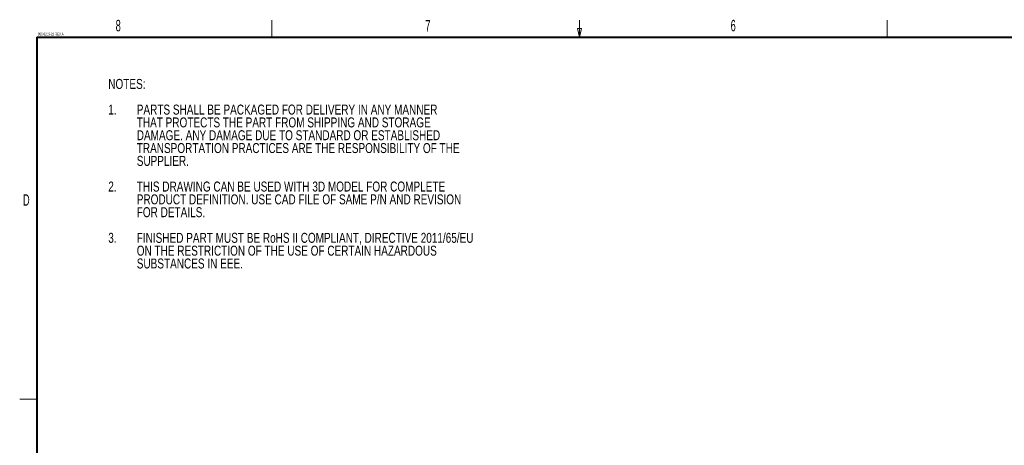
# Model space of a CAD drawing. Header units: millimetres. Extents: x 19 to 844, y 7 to 552.
# Tile 23 of 36: x 19 to 365, y 403 to 552. Entities that reach past the tile are written whole.
import ezdxf

# ---------------------------------------------------------------- set-up
doc = ezdxf.new("R2010")
doc.units = ezdxf.units.MM
doc.styles.add('SLDTEXTSTYLE0', font='TXT', dxfattribs={"width": 0.75})
doc.styles.add('SLDTEXTSTYLE1', font='TXT', dxfattribs={"width": 0.605})

# ---------------------------------------------------------------- blocks, each defined once
blk = doc.blocks.new('SW_NOTE_0')
at = {"color": 0, "linetype": 'Continuous', "lineweight": 0, "char_height": 3.5, "attachment_point": 1, "style": 'SLDTEXTSTYLE0'}
for s, insert in [('NOTES:', (0, 4.51)), ('1.', (0, -4.49)), ('PARTS SHALL BE PACKAGED FOR DELIVERY IN ANY MANNER', (10, -4.49)), ('THAT PROTECTS THE PART FROM SHIPPING AND STORAGE', (10, -8.99)), ('DAMAGE. ANY DAMAGE DUE TO STANDARD OR ESTABLISHED', (10, -13.49)), ('TRANSPORTATION PRACTICES ARE THE RESPONSIBILITY OF THE', (10, -17.99)), ('SUPPLIER.', (10, -22.49)), ('2.', (0, -31.49)), ('THIS DRAWING CAN BE USED WITH 3D MODEL FOR COMPLETE', (10, -31.49)), ('PRODUCT DEFINITION. USE CAD FILE OF SAME P/N AND REVISION', (10, -35.99)), ('FOR DETAILS.', (10, -40.49)), ('3.', (0, -49.49)), ('FINISHED PART MUST BE RoHS II COMPLIANT, DIRECTIVE 2011/65/EU', (10, -49.49)), ('ON THE RESTRICTION OF THE USE OF CERTAIN HAZARDOUS', (10, -53.99)), ('SUBSTANCES IN EEE.', (10, -58.49))]:
    blk.add_mtext(s, dxfattribs=dict(at, insert=insert))

msp = doc.modelspace()

# ---------------------------------------------------------------- linework, layer by layer
at = {"color": 7, "linetype": 'Continuous', "lineweight": 0}
for p, q in [((107.95, 546.1), (107.95, 552.1)), ((215.9, 546.1), (215.9, 552.1)), ((323.85, 546.1), (323.85, 552.1)), ((215.9, 546.1), (215.15, 549.1)), ((215.15, 549.1), (216.65, 549.1)), ((215.9, 546.1), (216.65, 549.1)), ((25.4, 419.1), (19.4, 419.1))]:
    msp.add_line(p, q, dxfattribs=at)
at = {"color": 7, "linetype": 'Continuous', "lineweight": 40}
for q in [(838.2, 546.1), (25.4, 12.7)]:
    msp.add_line((25.4, 546.1), q, dxfattribs=at)

# ---------------------------------------------------------------- block references
at = {"color": 7, "linetype": 'Continuous', "lineweight": 0}
msp.add_blockref('SW_NOTE_0', (50.489, 526.936), dxfattribs=at)

# ---------------------------------------------------------------- texts
at = {"color": 7, "linetype": 'Continuous', "lineweight": 0, "style": 'SLDTEXTSTYLE1'}
for s, insert, char_height, attachment_point in [('8', (53.989, 552.165), 4, 2), ('7', (162.659, 552.089), 4, 2), ('6', (269.848, 552.16), 4, 2), ('050-0218-02 REV A', (25.762, 547.665), 1, 1), ('D', (21.724, 490.983), 4, 2)]:
    msp.add_mtext(s, dxfattribs=dict(at, insert=insert, char_height=char_height, attachment_point=attachment_point))

doc.saveas('drawing.dxf')
